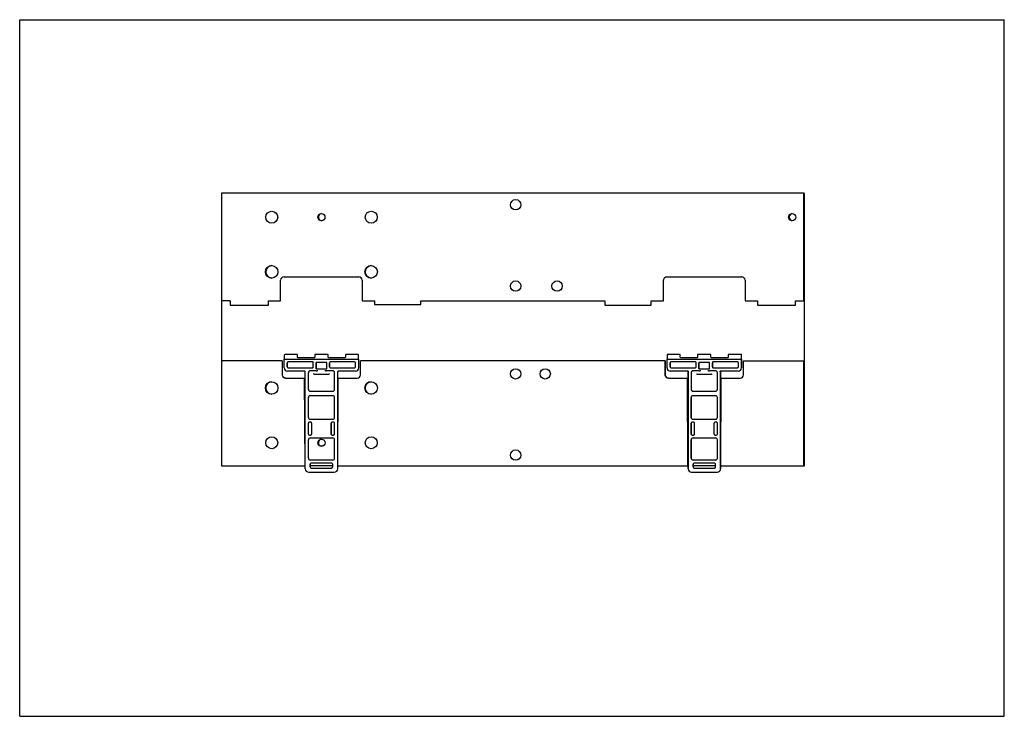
# Model space of a CAD drawing. Header units: inches. Extents: x 0 to 11.7, y 0 to 8.3.
import ezdxf

# ---------------------------------------------------------------- set-up
doc = ezdxf.new("R2010")
doc.units = ezdxf.units.IN
doc.header["$LTSCALE"] = 0.64311
doc.header["$MEASUREMENT"] = 0
doc.layers.get('0').update_dxf_attribs({"linetype": 'CONTINUOUS'})

msp = doc.modelspace()

# ---------------------------------------------------------------- linework, layer by layer
at = {"color": 7, "linetype": 'Continuous'}
for p, q in [((0, 0), (0, 8.268)), ((0, 8.268), (11.693, 8.268)), ((11.693, 0), (11.693, 8.268)), ((2.396, 6.208), (2.396, 4.932)), ((9.314, 6.208), (2.396, 6.208)), ((9.31, 6.208), (9.31, 4.932)), ((9.32, 2.978), (9.32, 6.202)), ((3.099, 4.932), (3.099, 5.176)), ((3.139, 5.215), (4.028, 5.215)), ((4.067, 5.176), (4.067, 4.932)), ((7.646, 4.932), (7.646, 5.176)), ((7.686, 5.215), (8.575, 5.215)), ((8.614, 5.176), (8.614, 4.932)), ((2.501, 4.932), (2.396, 4.932)), ((2.397, 4.932), (2.397, 4.22)), ((2.501, 4.932), (2.501, 4.881)), ((2.953, 4.881), (2.953, 4.932)), ((2.953, 4.932), (3.099, 4.932)), ((4.067, 4.932), (4.213, 4.932)), ((4.213, 4.932), (4.213, 4.887)), ((4.764, 4.887), (4.764, 4.932)), ((4.764, 4.932), (6.949, 4.932)), ((6.949, 4.932), (6.949, 4.881)), ((7.5, 4.932), (7.646, 4.932)), ((7.5, 4.881), (7.5, 4.932)), ((8.614, 4.932), (8.76, 4.932)), ((8.76, 4.932), (8.76, 4.881)), ((9.213, 4.932), (9.32, 4.932)), ((9.213, 4.881), (9.213, 4.932)), ((2.501, 4.881), (2.953, 4.881)), ((4.213, 4.887), (4.764, 4.887)), ((6.949, 4.881), (7.5, 4.881)), ((8.76, 4.881), (9.213, 4.881)), ((2.396, 4.22), (2.396, 2.972)), ((3.119, 4.22), (2.396, 4.22)), ((3.119, 4.22), (3.119, 4.053)), ((3.12, 4.053), (3.12, 4.22)), ((3.142, 4.285), (3.142, 4.238)), ((3.142, 4.136), (3.142, 4.238)), ((4.021, 4.233), (3.145, 4.233)), ((3.298, 4.294), (3.152, 4.294)), ((3.298, 4.261), (3.298, 4.294)), ((3.499, 4.255), (3.304, 4.255)), ((3.505, 4.294), (3.505, 4.261)), ((3.662, 4.294), (3.505, 4.294)), ((3.662, 4.261), (3.662, 4.294)), ((3.863, 4.255), (3.668, 4.255)), ((3.869, 4.294), (3.869, 4.261)), ((4.016, 4.294), (3.869, 4.294)), ((4.025, 4.238), (4.025, 4.285)), ((4.025, 4.238), (4.025, 4.136)), ((4.047, 4.053), (4.047, 4.22)), ((7.665, 4.22), (4.047, 4.22)), ((7.665, 4.22), (7.665, 4.053)), ((7.666, 4.053), (7.666, 4.22)), ((7.845, 4.294), (7.688, 4.294)), ((7.688, 4.294), (7.688, 4.238)), ((7.688, 4.136), (7.688, 4.238)), ((8.567, 4.233), (7.692, 4.233)), ((7.844, 4.261), (7.845, 4.294)), ((8.045, 4.255), (7.85, 4.255)), ((8.209, 4.294), (8.051, 4.294)), ((8.051, 4.294), (8.051, 4.261)), ((8.209, 4.261), (8.209, 4.294)), ((8.409, 4.255), (8.214, 4.255)), ((8.572, 4.294), (8.415, 4.294)), ((8.415, 4.294), (8.415, 4.261)), ((8.571, 4.238), (8.572, 4.294)), ((8.571, 4.238), (8.571, 4.136)), ((8.572, 4.136), (8.572, 4.238)), ((8.594, 4.22), (9.32, 4.22)), ((8.594, 4.053), (8.594, 4.22)), ((9.31, 4.22), (9.31, 2.972)), ((3.177, 4.196), (3.177, 4.147)), ((3.178, 4.147), (3.178, 4.196)), ((3.381, 4.098), (3.18, 4.098)), ((3.475, 4.208), (3.19, 4.208)), ((3.19, 4.135), (3.475, 4.135)), ((3.522, 4.1), (3.449, 4.1)), ((3.487, 4.147), (3.487, 4.196)), ((3.52, 4.197), (3.52, 4.127)), ((3.521, 4.127), (3.521, 4.197)), ((3.524, 4.2), (3.522, 4.2)), ((3.522, 4.123), (3.524, 4.123)), ((3.643, 4.2), (3.524, 4.2)), ((3.524, 4.123), (3.643, 4.123)), ((3.717, 4.1), (3.644, 4.1)), ((3.647, 4.127), (3.647, 4.197)), ((3.679, 4.196), (3.679, 4.147)), ((3.68, 4.147), (3.68, 4.196)), ((3.977, 4.208), (3.692, 4.208)), ((3.692, 4.135), (3.977, 4.135)), ((3.786, 4.098), (3.782, 4.098)), ((3.987, 4.098), (3.786, 4.098)), ((3.989, 4.147), (3.989, 4.196)), ((7.724, 4.196), (7.724, 4.147)), ((7.725, 4.147), (7.725, 4.196)), ((7.927, 4.098), (7.726, 4.098)), ((8.021, 4.208), (7.736, 4.208)), ((7.736, 4.135), (8.021, 4.135)), ((8.069, 4.1), (7.996, 4.1)), ((8.034, 4.147), (8.034, 4.196)), ((8.066, 4.197), (8.066, 4.127)), ((8.067, 4.127), (8.067, 4.197)), ((8.07, 4.2), (8.069, 4.2)), ((8.069, 4.123), (8.07, 4.123)), ((8.189, 4.2), (8.07, 4.2)), ((8.07, 4.123), (8.189, 4.123)), ((8.264, 4.1), (8.191, 4.1)), ((8.193, 4.127), (8.193, 4.197)), ((8.226, 4.196), (8.226, 4.147)), ((8.226, 4.147), (8.226, 4.196)), ((8.523, 4.208), (8.238, 4.208)), ((8.238, 4.135), (8.523, 4.135)), ((8.329, 4.102), (8.332, 4.102)), ((8.332, 4.098), (8.329, 4.098)), ((8.533, 4.098), (8.332, 4.098)), ((8.536, 4.147), (8.536, 4.196)), ((3.158, 4.013), (3.383, 4.013)), ((3.383, 4.013), (3.379, 4.009)), ((3.383, 4.013), (3.388, 2.972)), ((3.389, 2.972), (3.383, 4.013)), ((3.39, 2.938), (3.39, 4.088)), ((3.427, 4.078), (3.427, 3.881)), ((3.493, 4.063), (3.491, 4.065)), ((3.494, 4.062), (3.493, 4.063)), ((3.498, 4.061), (3.67, 4.061)), ((3.676, 4.065), (3.674, 4.062)), ((3.739, 3.881), (3.739, 4.078)), ((3.776, 4.088), (3.776, 2.938)), ((3.777, 2.972), (3.777, 4.088)), ((3.778, 2.972), (3.784, 4.013)), ((3.784, 4.013), (4.008, 4.013)), ((3.784, 4.013), (3.788, 4.009)), ((7.705, 4.013), (7.929, 4.013)), ((7.929, 4.013), (7.925, 4.009)), ((7.929, 4.013), (7.934, 2.972)), ((7.935, 2.972), (7.93, 4.013)), ((7.941, 4.088), (7.937, 4.088)), ((7.937, 2.938), (7.937, 4.088)), ((7.941, 2.938), (7.941, 4.088)), ((7.974, 4.078), (7.974, 3.881)), ((8.039, 4.063), (8.037, 4.065)), ((8.041, 4.062), (8.039, 4.063)), ((8.044, 4.061), (8.216, 4.061)), ((8.223, 4.065), (8.22, 4.062)), ((8.286, 3.881), (8.286, 4.078)), ((8.319, 4.088), (8.319, 2.938)), ((8.323, 4.088), (8.319, 4.088)), ((8.323, 4.088), (8.323, 2.938)), ((8.325, 2.972), (8.33, 4.013)), ((8.33, 4.013), (8.555, 4.013)), ((8.33, 4.013), (8.334, 4.009)), ((3.449, 3.859), (3.717, 3.859)), ((7.996, 3.859), (8.264, 3.859)), ((3.427, 3.784), (3.427, 3.545)), ((3.428, 3.545), (3.428, 3.784)), ((3.72, 3.804), (3.447, 3.804)), ((3.739, 3.545), (3.739, 3.784)), ((7.974, 3.784), (7.974, 3.545)), ((7.975, 3.545), (7.975, 3.784)), ((8.266, 3.804), (7.993, 3.804)), ((8.286, 3.545), (8.286, 3.784)), ((3.44, 3.527), (3.447, 3.525)), ((3.447, 3.525), (3.72, 3.525)), ((7.986, 3.527), (7.993, 3.525)), ((7.993, 3.525), (8.266, 3.525)), ((3.427, 3.478), (3.427, 3.35)), ((3.428, 3.35), (3.428, 3.478)), ((3.455, 3.49), (3.44, 3.49)), ((3.468, 3.35), (3.468, 3.478)), ((3.699, 3.478), (3.699, 3.35)), ((3.7, 3.35), (3.7, 3.478)), ((3.727, 3.49), (3.711, 3.49)), ((3.739, 3.35), (3.739, 3.478)), ((7.974, 3.478), (7.974, 3.35)), ((7.975, 3.35), (7.975, 3.478)), ((8.002, 3.49), (7.986, 3.49)), ((8.014, 3.35), (8.014, 3.478)), ((8.245, 3.478), (8.245, 3.35)), ((8.246, 3.35), (8.246, 3.478)), ((8.273, 3.49), (8.258, 3.49)), ((8.286, 3.35), (8.286, 3.478)), ((3.427, 3.281), (3.427, 3.064)), ((3.428, 3.064), (3.428, 3.281)), ((3.44, 3.337), (3.455, 3.337)), ((3.717, 3.303), (3.449, 3.303)), ((3.711, 3.337), (3.727, 3.337)), ((3.739, 3.064), (3.739, 3.281)), ((7.974, 3.281), (7.974, 3.064)), ((7.975, 3.064), (7.975, 3.281)), ((7.986, 3.337), (8.002, 3.337)), ((8.264, 3.303), (7.996, 3.303)), ((8.258, 3.337), (8.273, 3.337)), ((8.286, 3.064), (8.286, 3.281)), ((3.449, 3.042), (3.717, 3.042)), ((7.996, 3.042), (8.264, 3.042)), ((2.396, 2.972), (3.388, 2.972)), ((3.449, 2.991), (3.449, 2.96)), ((3.45, 2.96), (3.45, 2.991)), ((3.718, 2.972), (3.45, 2.972)), ((3.703, 3.005), (3.463, 3.005)), ((3.463, 2.946), (3.703, 2.946)), ((3.717, 2.96), (3.717, 2.991)), ((3.778, 2.972), (7.934, 2.972)), ((7.938, 2.972), (7.935, 2.972)), ((7.996, 2.991), (7.996, 2.96)), ((7.997, 2.96), (7.997, 2.991)), ((8.264, 2.972), (7.997, 2.972)), ((8.25, 3.005), (8.01, 3.005)), ((8.01, 2.946), (8.25, 2.946)), ((8.264, 2.96), (8.264, 2.991)), ((8.325, 2.972), (9.314, 2.972)), ((3.432, 2.897), (3.735, 2.897)), ((7.979, 2.897), (8.282, 2.897)), ((0, 0), (11.693, 0))]:
    msp.add_line(p, q, dxfattribs=at)
for centre, radius in [((5.89, 6.072), 0.0615), ((2.993, 5.924), 0.0709), ((3.583, 5.924), 0.0423), ((4.174, 5.924), 0.0709), ((9.173, 5.924), 0.0423), ((2.993, 5.275), 0.0745), ((4.174, 5.275), 0.0745), ((5.89, 5.107), 0.0615), ((6.382, 5.107), 0.0615), ((5.89, 4.064), 0.0615), ((6.241, 4.064), 0.0615), ((2.993, 3.897), 0.0745), ((4.174, 3.897), 0.0745), ((2.993, 3.247), 0.0709), ((3.584, 3.247), 0.0423), ((4.174, 3.247), 0.0709), ((5.89, 3.1), 0.0615)]:
    msp.add_circle(centre, radius, dxfattribs=at)
for centre, radius, start, end in [((9.314, 6.202), 0.00591, 0, 90), ((3.59, 5.924), 0.0423, 99.4543, 260.5477), ((9.181, 5.924), 0.0423, 99.4543, 260.5477), ((2.996, 5.275), 0.0745, 92.3012, 267.7032), ((4.177, 5.275), 0.0745, 92.3012, 267.7032), ((3.18, 4.136), 0.0382, 179.9989, 269.9989), ((3.19, 4.196), 0.0122, 89.9833, 180.0189), ((3.19, 4.147), 0.0122, 179.9811, 270.0167), ((3.19, 4.196), 0.0122, 89.9883, 180.0139), ((3.19, 4.147), 0.0122, 179.9861, 270.0117), ((3.381, 4.088), 0.00984, 359.9811, 89.9886), ((3.45, 4.078), 0.0221, 90.0041, 179.9981), ((3.475, 4.196), 0.0122, 359.9811, 90.0167), ((3.475, 4.147), 0.0122, 269.9833, 0.0189), ((3.692, 4.196), 0.0122, 89.9883, 180.0139), ((3.692, 4.147), 0.0122, 179.9861, 270.0117), ((3.717, 4.078), 0.0221, 359.9989, 89.9989), ((3.977, 4.196), 0.0122, 359.9811, 90.0167), ((3.977, 4.147), 0.0122, 269.9833, 0.0189), ((3.988, 4.136), 0.0382, 270.0041, 359.9981), ((7.726, 4.136), 0.0382, 179.9989, 269.9989), ((7.736, 4.196), 0.0122, 89.9833, 180.0189), ((7.736, 4.147), 0.0122, 179.9811, 270.0167), ((7.737, 4.196), 0.0122, 89.9883, 180.0139), ((7.737, 4.147), 0.0122, 179.9861, 270.0117), ((7.927, 4.088), 0.00984, 359.9788, 89.9909), ((7.996, 4.078), 0.0221, 90.0041, 179.9981), ((7.996, 4.078), 0.0221, 90.0011, 180.0011), ((8.021, 4.196), 0.0122, 359.9811, 90.0167), ((8.021, 4.147), 0.0122, 269.9833, 0.0189), ((8.239, 4.196), 0.0122, 89.9883, 180.0139), ((8.238, 4.196), 0.0122, 89.9833, 180.0189), ((8.239, 4.147), 0.0122, 179.9861, 270.0117), ((8.238, 4.147), 0.0122, 179.9811, 270.0167), ((8.264, 4.078), 0.0221, 359.9989, 89.9989), ((8.523, 4.196), 0.0122, 359.9811, 90.0167), ((8.523, 4.147), 0.0122, 269.9833, 0.0189), ((8.534, 4.136), 0.0382, 270.0041, 359.9981), ((3.158, 4.053), 0.0394, 179.9932, 270.0065), ((3.159, 4.053), 0.0394, 202.6834, 247.3144), ((4.008, 4.053), 0.0394, 269.9935, 0.0069), ((7.705, 4.053), 0.0394, 179.9932, 270.0065), ((7.705, 4.053), 0.0394, 202.6834, 247.3144), ((7.928, 4.087), 0.0134, 7.5832, 12.9069), ((7.929, 4.088), 0.0119, 4.3998, 7.5339), ((8.555, 4.053), 0.0394, 269.9935, 0.0069), ((2.996, 3.897), 0.0745, 92.3012, 267.7032), ((3.449, 3.881), 0.0221, 179.9989, 269.9989), ((3.45, 3.881), 0.0221, 180.0019, 269.9959), ((3.717, 3.881), 0.0221, 270.0011, 0.0011), ((4.177, 3.897), 0.0745, 92.3012, 267.7032), ((7.996, 3.881), 0.0221, 180.0019, 269.9959), ((7.996, 3.881), 0.0221, 179.9989, 269.9989), ((8.264, 3.881), 0.0221, 270.0011, 0.0011), ((3.447, 3.784), 0.0196, 89.9428, 180.0588), ((3.448, 3.784), 0.0196, 89.9232, 180.0884), ((3.72, 3.784), 0.0196, 359.9472, 90.0544), ((7.993, 3.784), 0.0196, 89.9428, 180.0588), ((7.994, 3.784), 0.0196, 89.9232, 180.0884), ((8.266, 3.784), 0.0196, 359.9472, 90.0544), ((3.448, 3.545), 0.0196, 179.913, 270.0765), ((3.72, 3.545), 0.0196, 269.9428, 0.0491), ((7.994, 3.545), 0.0196, 179.913, 270.0765), ((8.266, 3.545), 0.0196, 269.9428, 0.0491), ((3.44, 3.478), 0.0122, 89.9883, 180.0139), ((3.455, 3.478), 0.0122, 359.9811, 90.0167), ((3.711, 3.478), 0.0122, 89.9833, 180.0189), ((3.712, 3.478), 0.0122, 89.9883, 180.0139), ((3.727, 3.478), 0.0122, 359.9811, 90.0167), ((7.986, 3.478), 0.0122, 89.9833, 180.0189), ((7.987, 3.478), 0.0122, 89.9883, 180.0139), ((8.002, 3.478), 0.0122, 359.9811, 90.0167), ((8.258, 3.478), 0.0122, 89.9883, 180.0139), ((8.273, 3.478), 0.0122, 359.9811, 90.0167), ((3.44, 3.35), 0.0122, 179.9861, 270.0117), ((3.45, 3.281), 0.0221, 90.0041, 179.9981), ((3.455, 3.35), 0.0122, 269.9833, 0.0189), ((3.59, 3.247), 0.0423, 98.2514, 261.751), ((3.712, 3.35), 0.0122, 179.9861, 270.0117), ((3.717, 3.281), 0.0221, 359.9989, 89.9989), ((3.727, 3.35), 0.0122, 269.9833, 0.0189), ((7.986, 3.35), 0.0122, 179.9811, 270.0167), ((7.996, 3.281), 0.0221, 90.0011, 180.0011), ((7.987, 3.35), 0.0122, 179.9861, 270.0117), ((7.997, 3.281), 0.0221, 90.0041, 179.9981), ((8.002, 3.35), 0.0122, 269.9833, 0.0189), ((8.258, 3.35), 0.0122, 179.9861, 270.0117), ((8.264, 3.281), 0.0221, 359.9989, 89.9989), ((8.273, 3.35), 0.0122, 269.9833, 0.0189), ((3.45, 3.064), 0.0221, 180.0019, 269.9959), ((3.717, 3.064), 0.0221, 270.0011, 0.0011), ((7.996, 3.064), 0.0221, 179.9989, 269.9989), ((7.997, 3.064), 0.0221, 180.0019, 269.9959), ((8.264, 3.064), 0.0221, 270.0011, 0.0011), ((3.432, 2.938), 0.0413, 179.9989, 269.9989), ((3.463, 2.991), 0.0138, 90.0011, 180.0011), ((3.463, 2.96), 0.0138, 179.9989, 269.9989), ((3.464, 2.991), 0.0138, 90.0041, 179.9981), ((3.464, 2.96), 0.0138, 180.0019, 269.9959), ((3.703, 2.991), 0.0138, 359.9989, 89.9989), ((3.703, 2.96), 0.0138, 270.0011, 0.0011), ((3.736, 2.938), 0.0413, 270.0011, 0.0011), ((7.979, 2.938), 0.0413, 179.9989, 269.9989), ((8.01, 2.991), 0.0138, 90.0011, 180.0011), ((8.01, 2.96), 0.0138, 179.9989, 269.9989), ((8.01, 2.991), 0.0138, 90.0041, 179.9981), ((8.01, 2.96), 0.0138, 180.0019, 269.9959), ((8.25, 2.991), 0.0138, 359.9989, 89.9989), ((8.25, 2.96), 0.0138, 270.0011, 0.0011), ((8.283, 2.938), 0.0413, 270.0011, 0.0011), ((9.314, 2.978), 0.00591, 270, 360)]:
    msp.add_arc(centre, radius, start, end, dxfattribs=at)
for centre, major_axis, ratio, start_param, end_param in [((3.152, 4.285), (0.00697, 0.00699), 0.993595, 0.780829, 2.351625), ((3.146, 4.238), (0.00008, 0.00535), 0.736213, -4.702059, -3.131263), ((3.304, 4.261), (0.00418, 0.00419), 0.993595, -3.93156, -2.360764), ((3.499, 4.261), (0.00418, 0.00419), 0.993595, -2.360764, -0.789968), ((3.668, 4.261), (0.00418, 0.00419), 0.993595, -3.93156, -2.360764), ((3.863, 4.261), (0.00418, 0.00419), 0.993595, -2.360764, -0.789968), ((4.015, 4.285), (0.00697, 0.00699), 0.993595, -0.789968, 0.780829), ((4.021, 4.238), (0.00008, 0.00535), 0.736213, -3.131263, -1.560467), ((7.692, 4.238), (0.00008, 0.00535), 0.736213, -4.702059, -3.131263), ((7.85, 4.261), (0.00418, 0.00419), 0.993595, -3.93156, -2.360764), ((8.045, 4.261), (0.00418, 0.00419), 0.993595, -2.360764, -0.789968), ((8.214, 4.261), (0.00418, 0.00419), 0.993595, -3.93156, -2.360764), ((8.409, 4.261), (0.00418, 0.00419), 0.993595, -2.360764, -0.789968), ((8.567, 4.238), (0.00008, 0.00535), 0.736213, -3.131263, -1.560467)]:
    msp.add_ellipse(centre, major_axis=major_axis, ratio=ratio, start_param=start_param, end_param=end_param, dxfattribs=at)
for points in [[(3.112, 5.206), (3.104, 5.198), (3.099, 5.187), (3.099, 5.176)], [(3.139, 5.215), (3.129, 5.215), (3.12, 5.212), (3.112, 5.206)], [(4.054, 5.206), (4.047, 5.212), (4.037, 5.215), (4.028, 5.215)], [(4.067, 5.176), (4.067, 5.187), (4.062, 5.198), (4.054, 5.206)], [(7.66, 5.206), (7.651, 5.198), (7.646, 5.187), (7.646, 5.176)], [(7.686, 5.215), (7.676, 5.215), (7.667, 5.212), (7.66, 5.206)], [(8.601, 5.206), (8.594, 5.212), (8.584, 5.215), (8.575, 5.215)], [(8.614, 5.176), (8.614, 5.187), (8.609, 5.198), (8.601, 5.206)], [(3.521, 4.197), (3.521, 4.198), (3.521, 4.199), (3.523, 4.2)], [(3.521, 4.125), (3.521, 4.125), (3.521, 4.126), (3.521, 4.127)], [(3.524, 4.123), (3.523, 4.123), (3.522, 4.123), (3.521, 4.125)], [(3.782, 4.097), (3.784, 4.098), (3.785, 4.098), (3.787, 4.098)], [(7.927, 4.102), (7.929, 4.102), (7.931, 4.102), (7.933, 4.101)], [(8.067, 4.197), (8.067, 4.198), (8.068, 4.199), (8.069, 4.2)], [(8.067, 4.125), (8.067, 4.125), (8.067, 4.126), (8.067, 4.127)], [(8.071, 4.123), (8.07, 4.123), (8.068, 4.123), (8.067, 4.125)], [(8.32, 4.095), (8.322, 4.098), (8.326, 4.101), (8.329, 4.102)], [(8.329, 4.097), (8.33, 4.098), (8.332, 4.098), (8.333, 4.098)], [(3.123, 4.037), (3.121, 4.042), (3.12, 4.047), (3.12, 4.053)], [(3.159, 4.013), (3.154, 4.013), (3.149, 4.014), (3.144, 4.016)], [(3.498, 4.061), (3.497, 4.061), (3.495, 4.061), (3.494, 4.062)], [(3.674, 4.062), (3.672, 4.061), (3.671, 4.061), (3.67, 4.061)], [(7.669, 4.037), (7.667, 4.042), (7.666, 4.047), (7.666, 4.053)], [(7.705, 4.013), (7.7, 4.013), (7.695, 4.014), (7.69, 4.016)], [(8.044, 4.061), (8.043, 4.061), (8.042, 4.061), (8.041, 4.062)], [(8.22, 4.062), (8.219, 4.061), (8.217, 4.061), (8.216, 4.061)]]:
    msp.add_open_spline(points, degree=3, dxfattribs=at)
for points, knots in [([(3.522, 4.1), (3.526, 4.1), (3.532, 4.101), (3.538, 4.103), (3.541, 4.104)], [0, 0, 0, 0, 0.488641, 1, 1, 1, 1]), ([(3.625, 4.104), (3.628, 4.103), (3.635, 4.101), (3.641, 4.1), (3.644, 4.1)], [0, 0, 0, 0, 0.51042, 1, 1, 1, 1]), ([(3.647, 4.197), (3.647, 4.198), (3.646, 4.2), (3.644, 4.2), (3.643, 4.2)], [0, 0, 0, 0, 0.500263, 1, 1, 1, 1]), ([(3.643, 4.123), (3.644, 4.123), (3.646, 4.124), (3.647, 4.126), (3.647, 4.127)], [0, 0, 0, 0, 0.50025, 1, 1, 1, 1]), ([(3.777, 4.088), (3.777, 4.09), (3.778, 4.094), (3.781, 4.096), (3.782, 4.097)], [0, 0, 0, 0, 0.500051, 1, 1, 1, 1]), ([(7.933, 4.101), (7.935, 4.1), (7.939, 4.097), (7.94, 4.092), (7.941, 4.09)], [0, 0, 0, 0, 0.499184, 1, 1, 1, 1]), ([(8.069, 4.1), (8.072, 4.1), (8.078, 4.101), (8.085, 4.103), (8.088, 4.104)], [0, 0, 0, 0, 0.488641, 1, 1, 1, 1]), ([(8.172, 4.104), (8.175, 4.103), (8.181, 4.101), (8.187, 4.1), (8.191, 4.1)], [0, 0, 0, 0, 0.51042, 1, 1, 1, 1]), ([(8.193, 4.197), (8.193, 4.198), (8.192, 4.2), (8.19, 4.2), (8.189, 4.2)], [0, 0, 0, 0, 0.500263, 1, 1, 1, 1]), ([(8.189, 4.123), (8.19, 4.123), (8.192, 4.124), (8.193, 4.126), (8.193, 4.127)], [0, 0, 0, 0, 0.50025, 1, 1, 1, 1]), ([(8.319, 4.088), (8.318, 4.089), (8.319, 4.092), (8.32, 4.094), (8.32, 4.095)], [0, 0, 0, 0, 0.495053, 1, 1, 1, 1]), ([(8.324, 4.088), (8.324, 4.09), (8.324, 4.094), (8.327, 4.096), (8.329, 4.097)], [0, 0, 0, 0, 0.499029, 1, 1, 1, 1])]:
    msp.add_open_spline(points, degree=3, knots=knots, dxfattribs=at)

doc.saveas('drawing.dxf')
